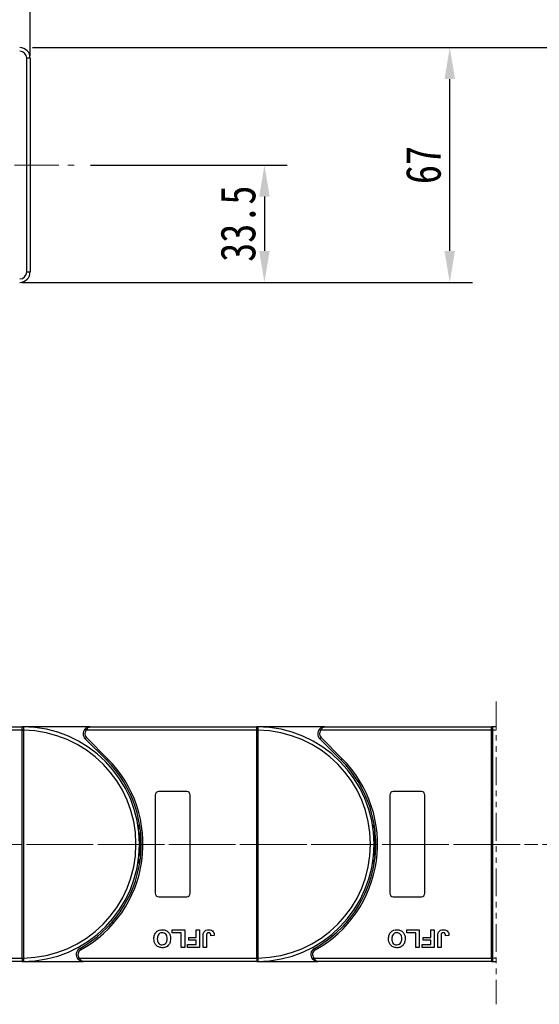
# Model space of a CAD drawing. Header units: millimetres. Extents: x 1995 to 3465, y 709 to 1742.
# Tile 19 of 45: x 2807 to 2955, y 1180 to 1461. Entities that reach past the tile are written whole.
import ezdxf

# ---------------------------------------------------------------- set-up
doc = ezdxf.new("R2010")
doc.units = ezdxf.units.MM
doc.linetypes.add('CENTERX2', pattern=[20.32, 12.7, -2.54, 2.54, -2.54])
doc.linetypes.add('PHANTOM2', pattern=[31.75, 15.875, -3.175, 3.175, -3.175, 3.175, -3.175])
doc.styles.get("Standard").update_dxf_attribs({"font": '仿宋_GB2312.ttf', "width": 0.8})
doc.dimstyles.new('副本 ISO-45.1', dxfattribs={"dimtxt": 10, "dimasz": 9, "dimexe": 6.5, "dimexo": 0.625, "dimgap": 2.5, "dimtad": 1, "dimdsep": 46, "dimtxsty": 'Standard', "dimcen": 2.5, "dimadec": 0, "dimazin": 0, "dimtfac": 1, "dimtmove": 0, "dimatfit": 3, "dimfxl": 0, "dimarcsym": 0})

# ---------------------------------------------------------------- blocks, each defined once
blk = doc.blocks.new('*D2275')
at = {"color": 0, "lineweight": -2}
for p, q in [((2874.61, 1452.94), (3389.92, 1452.94)), ((3383.42, 1200.96), (3383.42, 1443.94)), ((3296.36, 1191.96), (3389.92, 1191.96))]:
    blk.add_line(p, q, dxfattribs=at)
at = {"color": 0, "lineweight": 9}
for points in [[(3381.92, 1443.94), (3384.92, 1443.94), (3383.42, 1452.94)], [(3381.92, 1200.96), (3384.92, 1200.96), (3383.42, 1191.96)]]:
    blk.add_solid(points, dxfattribs=at)
at = {"layer": 'Defpoints', "color": 0, "lineweight": 9}
for p in [(2873.98, 1452.94), (3383.42, 1452.94), (3295.74, 1191.96)]:
    blk.add_point(p, dxfattribs=at)
at = {"color": 0, "lineweight": 9, "insert": (3375.92, 1322.45), "char_height": 10, "attachment_point": 5, "rotation": 90}
blk.add_mtext('2R+67', dxfattribs=at)
blk = doc.blocks.new('*D2276')
at = {"color": 0, "lineweight": -2}
for p, q in [((2810.61, 1452.94), (2936.31, 1452.94)), ((2929.81, 1394.94), (2929.81, 1443.94)), ((2807.61, 1385.94), (2936.31, 1385.94))]:
    blk.add_line(p, q, dxfattribs=at)
at = {"color": 0, "lineweight": 9}
for points in [[(2928.31, 1443.94), (2931.31, 1443.94), (2929.81, 1452.94)], [(2928.31, 1394.94), (2931.31, 1394.94), (2929.81, 1385.94)]]:
    blk.add_solid(points, dxfattribs=at)
at = {"layer": 'Defpoints', "color": 0, "lineweight": 9}
for p in [(2809.98, 1452.94), (2929.81, 1452.94), (2806.98, 1385.94)]:
    blk.add_point(p, dxfattribs=at)
at = {"color": 0, "lineweight": 9, "insert": (2922.31, 1419.44), "char_height": 10, "attachment_point": 5, "rotation": 90}
blk.add_mtext('67', dxfattribs=at)
blk = doc.blocks.new('*D2277')
at = {"color": 0, "lineweight": -2}
for p, q in [((2827.17, 1419.44), (2883.38, 1419.44)), ((2876.88, 1410.44), (2876.88, 1394.94)), ((2827.17, 1385.94), (2883.38, 1385.94))]:
    blk.add_line(p, q, dxfattribs=at)
at = {"color": 0, "lineweight": 9}
for points in [[(2875.38, 1410.44), (2878.38, 1410.44), (2876.88, 1419.44)], [(2875.38, 1394.94), (2878.38, 1394.94), (2876.88, 1385.94)]]:
    blk.add_solid(points, dxfattribs=at)
at = {"layer": 'Defpoints', "color": 0, "lineweight": 9}
for p in [(2826.55, 1419.44), (2826.55, 1385.94), (2876.88, 1385.94)]:
    blk.add_point(p, dxfattribs=at)
at = {"color": 0, "lineweight": 9, "insert": (2869.38, 1402.69), "char_height": 10, "attachment_point": 5, "rotation": 90}
blk.add_mtext('33.5', dxfattribs=at)
blk = doc.blocks.new('*D2273')
at = {"color": 0, "lineweight": -2}
for p, q in [((2715.98, 1453.06), (2715.98, 1486.28)), ((2809.98, 1450.56), (2809.98, 1486.28)), ((2724.98, 1479.78), (2800.98, 1479.78))]:
    blk.add_line(p, q, dxfattribs=at)
at = {"color": 0, "lineweight": 9}
for points in [[(2724.98, 1481.28), (2724.98, 1478.28), (2715.98, 1479.78)], [(2800.98, 1481.28), (2800.98, 1478.28), (2809.98, 1479.78)]]:
    blk.add_solid(points, dxfattribs=at)
at = {"layer": 'Defpoints', "color": 0, "lineweight": 9}
for p in [(2809.98, 1479.78), (2715.98, 1452.44), (2809.98, 1449.94)]:
    blk.add_point(p, dxfattribs=at)
at = {"color": 0, "lineweight": 9, "insert": (2762.98, 1487.28), "char_height": 10, "attachment_point": 5}
blk.add_mtext('94', dxfattribs=at)

msp = doc.modelspace()

# ---------------------------------------------------------------- linework, layer by layer
at = {"color": 7, "linetype": 'Continuous', "lineweight": 25}
for p, q in [((2808.981, 1388.936), (2808.981, 1449.936)), ((2809.981, 1449.936), (2808.981, 1449.936)), ((2809.981, 1449.936), (2809.981, 1388.936)), ((2808.981, 1388.936), (2809.981, 1388.936)), ((2760.105, 1259.101), (2807.694, 1259.101)), ((2807.694, 1258.981), (2807.694, 1259.101)), ((2827.105, 1259.101), (2807.694, 1259.101)), ((2827.105, 1259.101), (2874.694, 1259.101)), ((2874.694, 1258.981), (2874.694, 1259.101)), ((2894.105, 1259.101), (2874.694, 1259.101)), ((2894.105, 1259.101), (2941.694, 1259.101)), ((2943.056, 1259.101), (2941.694, 1259.101)), ((2941.694, 1258.981), (2941.694, 1259.101)), ((2807.694, 1258.101), (2758.987, 1258.101)), ((2807.694, 1258.101), (2807.694, 1258.981)), ((2807.694, 1258.099), (2807.694, 1258.101)), ((2807.694, 1258.099), (2808.044, 1258.099)), ((2807.694, 1193.103), (2807.694, 1258.099)), ((2808.044, 1258.102), (2808.044, 1258.099)), ((2808.044, 1258.099), (2808.044, 1193.103)), ((2874.694, 1258.101), (2825.987, 1258.101)), ((2874.694, 1258.101), (2874.694, 1258.981)), ((2874.694, 1258.099), (2874.694, 1258.101)), ((2874.694, 1258.099), (2875.044, 1258.099)), ((2874.694, 1193.103), (2874.694, 1258.099)), ((2875.044, 1258.102), (2875.044, 1258.099)), ((2875.044, 1258.099), (2875.044, 1193.103)), ((2941.694, 1258.101), (2892.987, 1258.101)), ((2941.694, 1258.101), (2941.694, 1258.981)), ((2941.694, 1258.099), (2941.694, 1258.101)), ((2941.694, 1258.099), (2942.044, 1258.099)), ((2941.694, 1193.103), (2941.694, 1258.099)), ((2942.044, 1258.102), (2942.044, 1258.099)), ((2942.044, 1258.099), (2942.044, 1193.103)), ((2831.735, 1249.643), (2825.691, 1255.687)), ((2826.045, 1256.04), (2832.089, 1249.996)), ((2898.735, 1249.643), (2892.691, 1255.687)), ((2893.045, 1256.04), (2899.089, 1249.996)), ((2845.694, 1239.601), (2845.694, 1211.601)), ((2854.694, 1240.601), (2846.694, 1240.601)), ((2855.694, 1211.601), (2855.694, 1239.601)), ((2912.694, 1239.601), (2912.694, 1211.601)), ((2921.694, 1240.601), (2913.694, 1240.601)), ((2922.694, 1211.601), (2922.694, 1239.601)), ((2846.694, 1210.601), (2854.694, 1210.601)), ((2913.694, 1210.601), (2921.694, 1210.601)), ((2833.147, 1203.281), (2833.553, 1203.308)), ((2900.147, 1203.281), (2900.553, 1203.308)), ((2850.578, 1200.268), (2850.578, 1201.101)), ((2850.578, 1201.101), (2854.104, 1201.101)), ((2853.142, 1200.268), (2850.578, 1200.268)), ((2853.142, 1196.101), (2853.142, 1200.268)), ((2854.104, 1201.101), (2854.104, 1196.101)), ((2857.373, 1198.986), (2857.373, 1201.101)), ((2857.373, 1201.101), (2858.335, 1201.101)), ((2858.335, 1201.101), (2858.335, 1196.101)), ((2917.578, 1200.268), (2917.578, 1201.101)), ((2917.578, 1201.101), (2921.104, 1201.101)), ((2920.142, 1200.268), (2917.578, 1200.268)), ((2920.142, 1196.101), (2920.142, 1200.268)), ((2921.104, 1201.101), (2921.104, 1196.101)), ((2924.373, 1198.986), (2924.373, 1201.101)), ((2924.373, 1201.101), (2925.335, 1201.101)), ((2925.335, 1201.101), (2925.335, 1196.101)), ((2855.258, 1198.152), (2855.258, 1198.986)), ((2855.258, 1198.986), (2857.373, 1198.986)), ((2857.373, 1198.152), (2855.258, 1198.152)), ((2857.373, 1196.934), (2857.373, 1198.152)), ((2859.36, 1196.101), (2859.36, 1199.253)), ((2860.322, 1199.337), (2860.322, 1196.101)), ((2862.565, 1199.498), (2861.604, 1199.434)), ((2922.258, 1198.152), (2922.258, 1198.986)), ((2922.258, 1198.986), (2924.373, 1198.986)), ((2924.373, 1198.152), (2922.258, 1198.152)), ((2924.373, 1196.934), (2924.373, 1198.152)), ((2926.36, 1196.101), (2926.36, 1199.253)), ((2927.322, 1199.337), (2927.322, 1196.101)), ((2929.565, 1199.498), (2928.604, 1199.434)), ((2854.104, 1196.101), (2853.142, 1196.101)), ((2854.937, 1196.934), (2857.373, 1196.934)), ((2854.937, 1196.101), (2854.937, 1196.934)), ((2858.335, 1196.101), (2854.937, 1196.101)), ((2860.322, 1196.101), (2859.36, 1196.101)), ((2921.104, 1196.101), (2920.142, 1196.101)), ((2921.937, 1196.101), (2921.937, 1196.934)), ((2921.937, 1196.934), (2924.373, 1196.934)), ((2925.335, 1196.101), (2921.937, 1196.101)), ((2927.322, 1196.101), (2926.36, 1196.101)), ((2757.004, 1193.101), (2807.694, 1193.101)), ((2807.694, 1192.101), (2758.122, 1192.101)), ((2807.694, 1193.101), (2807.694, 1193.103)), ((2807.694, 1193.103), (2808.044, 1193.103)), ((2807.694, 1193.101), (2807.694, 1192.221)), ((2807.694, 1192.221), (2807.694, 1192.101)), ((2807.694, 1192.101), (2825.122, 1192.101)), ((2808.044, 1193.103), (2808.044, 1193.1)), ((2824.004, 1193.101), (2874.694, 1193.101)), ((2874.694, 1192.101), (2825.122, 1192.101)), ((2874.694, 1193.101), (2874.694, 1193.103)), ((2874.694, 1193.103), (2875.044, 1193.103)), ((2874.694, 1193.101), (2874.694, 1192.221)), ((2874.694, 1192.221), (2874.694, 1192.101)), ((2874.694, 1192.101), (2892.122, 1192.101)), ((2875.044, 1193.103), (2875.044, 1193.1)), ((2891.004, 1193.101), (2941.694, 1193.101)), ((2941.694, 1192.101), (2892.122, 1192.101)), ((2941.694, 1193.101), (2941.694, 1193.103)), ((2941.694, 1193.103), (2942.044, 1193.103)), ((2941.694, 1193.101), (2941.694, 1192.221)), ((2941.694, 1192.221), (2941.694, 1192.101)), ((2941.694, 1192.101), (2943.055, 1192.101)), ((2942.044, 1193.103), (2942.044, 1193.1))]:
    msp.add_line(p, q, dxfattribs=at)
at = {"color": 1, "linetype": 'CENTERX2', "lineweight": 13}
for p, q in [((2581.981, 1419.436), (2822.509, 1419.436)), ((2607.012, 1225.455), (2954.986, 1225.455)), ((3314.402, 1225.455), (2608.59, 1225.455))]:
    msp.add_line(p, q, dxfattribs=at)
at = {"color": 3, "linetype": 'PHANTOM2', "lineweight": 9, "ltscale": 0.5}
msp.add_line((2943.056, 1266.277), (2943.055, 1179.888), dxfattribs=at)
at = {"color": 7, "linetype": 'Continuous', "lineweight": 25, "flags": 128}
for points in [[(2825.987, 1258.101), (2825.914, 1258.166), (2825.845, 1258.229), (2825.78, 1258.286), (2825.724, 1258.337), (2825.677, 1258.378), (2825.643, 1258.409), (2825.622, 1258.428), (2825.615, 1258.434)], [(2892.987, 1258.101), (2892.914, 1258.166), (2892.845, 1258.229), (2892.78, 1258.286), (2892.724, 1258.337), (2892.677, 1258.378), (2892.643, 1258.409), (2892.622, 1258.428), (2892.615, 1258.434)], [(2826.045, 1256.04), (2825.976, 1255.971), (2825.909, 1255.905), (2825.848, 1255.844), (2825.795, 1255.79), (2825.751, 1255.746), (2825.718, 1255.714), (2825.698, 1255.694), (2825.691, 1255.687)], [(2893.045, 1256.04), (2892.976, 1255.971), (2892.909, 1255.905), (2892.848, 1255.844), (2892.795, 1255.79), (2892.751, 1255.746), (2892.718, 1255.714), (2892.698, 1255.694), (2892.691, 1255.687)], [(2831.735, 1249.643), (2831.742, 1249.649), (2831.762, 1249.67), (2831.795, 1249.702), (2831.839, 1249.746), (2831.892, 1249.8), (2831.953, 1249.861), (2832.02, 1249.927), (2832.089, 1249.996)], [(2898.735, 1249.643), (2898.742, 1249.649), (2898.762, 1249.67), (2898.795, 1249.702), (2898.839, 1249.746), (2898.892, 1249.8), (2898.953, 1249.861), (2899.02, 1249.927), (2899.089, 1249.996)], [(2840.942, 1229.701), (2840.975, 1229.967), (2841.194, 1231.41)], [(2907.942, 1229.701), (2907.975, 1229.967), (2908.194, 1231.41)], [(2841.194, 1219.792), (2840.975, 1221.234), (2840.942, 1221.501)], [(2908.194, 1219.792), (2907.975, 1221.234), (2907.942, 1221.501)], [(2824.154, 1195.851), (2824.158, 1195.843), (2824.172, 1195.818), (2824.195, 1195.777), (2824.225, 1195.723), (2824.261, 1195.657), (2824.303, 1195.581), (2824.349, 1195.499), (2824.396, 1195.413)], [(2891.154, 1195.851), (2891.158, 1195.843), (2891.172, 1195.818), (2891.195, 1195.777), (2891.225, 1195.723), (2891.261, 1195.657), (2891.303, 1195.581), (2891.349, 1195.499), (2891.396, 1195.413)], [(2823.631, 1192.768), (2823.638, 1192.774), (2823.66, 1192.793), (2823.694, 1192.824), (2823.74, 1192.865), (2823.797, 1192.916), (2823.861, 1192.973), (2823.931, 1193.036), (2824.004, 1193.101)], [(2890.631, 1192.768), (2890.638, 1192.774), (2890.66, 1192.793), (2890.694, 1192.824), (2890.74, 1192.865), (2890.797, 1192.916), (2890.861, 1192.973), (2890.931, 1193.036), (2891.004, 1193.101)]]:
    msp.add_lwpolyline(points, dxfattribs=at)
at = {"color": 7, "linetype": 'Continuous', "lineweight": 25}
for centre, radius, start, end in [((2806.981, 1449.936), 3, 0, 90), ((2806.981, 1449.936), 2, 0, 90), ((2806.981, 1388.936), 2, 270, 0), ((2806.981, 1388.936), 3, 270, 0), ((2807.93, 1258.805), 0.295, 90.53248, 143.36274), ((2807.694, 1225.601), 33.5, 270.40019, 89.59981), ((2874.93, 1258.805), 0.295, 90.53545, 143.36272), ((2874.694, 1225.601), 33.5, 270.40019, 89.59981), ((2941.93, 1258.805), 0.295, 90.53493, 143.36323), ((2941.694, 1225.601), 33.5, 87.66922, 89.59981), ((2807.955, 1228.316), 29.786, 89.82922, 90.50251), ((2807.694, 1225.601), 32.5, 270.61704, 89.38296), ((2827.105, 1257.101), 2, 138.18969, 225), ((2827.105, 1257.101), 1.5, 138.18969, 225), ((2874.955, 1228.318), 29.784, 89.82921, 90.50253), ((2874.694, 1225.601), 32.5, 270.61704, 89.38296), ((2894.105, 1257.101), 2, 138.18969, 225), ((2894.105, 1257.101), 1.5, 138.18969, 225), ((2941.955, 1228.317), 29.785, 89.8292, 90.50253), ((2941.694, 1225.601), 32.5, 87.59749, 89.38296), ((2807.694, 1225.601), 34, 298.95502, 45), ((2807.694, 1225.601), 34.5, 298.95502, 45), ((2874.694, 1225.601), 34, 298.95502, 45), ((2874.694, 1225.601), 34.5, 298.95502, 45), ((2846.694, 1239.601), 1, 90, 180), ((2854.694, 1239.601), 1, 0, 90), ((2913.694, 1239.601), 1, 90, 180), ((2921.694, 1239.601), 1, 0, 90), ((2874.694, 1225.601), 33.5, 172.96973, 187.03027), ((2941.694, 1225.601), 33.5, 172.96973, 187.03027), ((2846.694, 1211.601), 1, 180, 270), ((2854.694, 1211.601), 1, 270, 0), ((2913.694, 1211.601), 1, 180, 270), ((2921.694, 1211.601), 1, 270, 0), ((2825.122, 1194.101), 2, 118.95502, 221.81031), ((2825.122, 1194.101), 1.5, 118.95502, 221.81031), ((2892.122, 1194.101), 2, 118.95502, 221.81031), ((2892.122, 1194.101), 1.5, 118.95502, 221.81031), ((2807.956, 1223.233), 30.133, 269.50137, 270.16689), ((2807.93, 1192.397), 0.295, 216.64527, 269.45951), ((2874.956, 1223.232), 30.132, 269.50135, 270.16691), ((2874.93, 1192.397), 0.295, 216.64529, 269.45654), ((2941.956, 1223.233), 30.133, 269.50135, 270.16692), ((2941.93, 1192.397), 0.295, 216.64477, 269.45706), ((2941.694, 1225.601), 33.5, 270.40019, 272.32922), ((2941.694, 1225.601), 32.5, 270.61704, 272.40095)]:
    msp.add_arc(centre, radius, start, end, dxfattribs=at)
for points, knots in [([(2807.694, 1259.101), (2807.695, 1259.101), (2807.763, 1259.101), (2807.848, 1259.101), (2807.916, 1259.1), (2807.928, 1259.1)], [0, 0, 0, 0, 0.01214092, 0.82564939, 1, 1, 1, 1]), ([(2807.928, 1259.1), (2807.939, 1259.099), (2807.975, 1259.095), (2808.011, 1259.045), (2808.036, 1258.911), (2808.044, 1258.682), (2808.045, 1258.398), (2808.044, 1258.195), (2808.044, 1258.102)], [0, 0, 0, 0, 0.0734462, 0.2244875, 0.4109956, 0.6135371, 0.8237423, 1, 1, 1, 1]), ([(2827.105, 1259.101), (2827.102, 1259.101), (2827.092, 1259.101), (2827.053, 1259.101), (2827.008, 1259.099), (2826.75, 1259.082), (2826.354, 1258.986), (2825.9, 1258.723), (2825.694, 1258.514), (2825.615, 1258.434)], [0, 0, 0, 0, 0.005094, 0.020371, 0.0708136, 0.0890873, 0.5003182, 0.8092273, 1, 1, 1, 1]), ([(2825.987, 1258.101), (2826.045, 1258.219), (2826.18, 1258.494), (2826.371, 1258.729), (2826.579, 1258.918), (2826.734, 1259.018), (2826.899, 1259.075), (2826.979, 1259.091), (2827.024, 1259.097), (2827.05, 1259.099), (2827.073, 1259.1), (2827.087, 1259.101), (2827.095, 1259.101), (2827.101, 1259.101), (2827.104, 1259.101), (2827.105, 1259.101)], [0, 0, 0, 0, 0.2046298, 0.4732955, 0.5152802, 0.7431588, 0.8528076, 0.9140863, 0.9320397, 0.9600541, 0.9764934, 0.9861662, 0.9946878, 0.9959145, 1, 1, 1, 1]), ([(2874.694, 1259.101), (2874.695, 1259.101), (2874.763, 1259.101), (2874.848, 1259.101), (2874.916, 1259.1), (2874.928, 1259.1)], [0, 0, 0, 0, 0.0121202, 0.8256637, 1, 1, 1, 1]), ([(2874.928, 1259.1), (2874.939, 1259.099), (2874.975, 1259.095), (2875.011, 1259.045), (2875.036, 1258.911), (2875.044, 1258.682), (2875.045, 1258.398), (2875.044, 1258.195), (2875.044, 1258.102)], [0, 0, 0, 0, 0.073446, 0.2244888, 0.4109967, 0.6135378, 0.8237426, 1, 1, 1, 1]), ([(2894.105, 1259.101), (2894.102, 1259.101), (2894.092, 1259.101), (2894.053, 1259.101), (2894.008, 1259.099), (2893.75, 1259.082), (2893.354, 1258.986), (2892.9, 1258.723), (2892.693, 1258.514), (2892.615, 1258.434)], [0, 0, 0, 0, 0.005094, 0.0203632, 0.0707981, 0.0890796, 0.5003108, 0.8092271, 1, 1, 1, 1]), ([(2892.987, 1258.101), (2893.045, 1258.219), (2893.18, 1258.494), (2893.371, 1258.729), (2893.579, 1258.918), (2893.733, 1259.018), (2893.899, 1259.075), (2893.979, 1259.091), (2894.024, 1259.097), (2894.05, 1259.099), (2894.073, 1259.1), (2894.087, 1259.101), (2894.095, 1259.101), (2894.101, 1259.101), (2894.104, 1259.101), (2894.105, 1259.101)], [0, 0, 0, 0, 0.2046299, 0.4733, 0.5152801, 0.7431587, 0.8528175, 0.9140862, 0.9320447, 0.960054, 0.9765034, 0.9861661, 0.9946878, 0.9959246, 1, 1, 1, 1]), ([(2941.694, 1259.101), (2941.695, 1259.101), (2941.763, 1259.101), (2941.848, 1259.101), (2941.916, 1259.1), (2941.928, 1259.1)], [0, 0, 0, 0, 0.01214116, 0.82564589, 1, 1, 1, 1]), ([(2941.928, 1259.1), (2941.939, 1259.099), (2941.975, 1259.095), (2942.011, 1259.045), (2942.036, 1258.911), (2942.044, 1258.682), (2942.045, 1258.398), (2942.044, 1258.195), (2942.044, 1258.102)], [0, 0, 0, 0, 0.0734488, 0.2244881, 0.4109969, 0.6135377, 0.8237426, 1, 1, 1, 1]), ([(2845.322, 1198.608), (2845.346, 1198.978), (2845.395, 1199.715), (2845.978, 1200.611), (2846.817, 1201.102), (2847.396, 1201.144), (2847.687, 1201.165)], [0, 0, 0, 0, 0.280552, 0.5594882, 0.7794347, 1, 1, 1, 1]), ([(2847.689, 1200.332), (2847.451, 1200.301), (2846.976, 1200.24), (2846.353, 1199.579), (2846.31, 1198.961), (2846.283, 1198.584)], [0, 0, 0, 0, 0.2799889, 0.5597657, 1, 1, 1, 1]), ([(2847.687, 1201.165), (2848.056, 1201.132), (2848.795, 1201.065), (2849.623, 1200.373), (2850.018, 1199.498), (2850.049, 1198.92), (2850.065, 1198.631)], [0, 0, 0, 0, 0.2799442, 0.5587056, 0.7790442, 1, 1, 1, 1]), ([(2849.104, 1198.598), (2849.092, 1198.835), (2849.069, 1199.306), (2848.756, 1199.909), (2848.246, 1200.276), (2847.874, 1200.313), (2847.689, 1200.332)], [0, 0, 0, 0, 0.2810215, 0.5601159, 0.7799406, 1, 1, 1, 1]), ([(2859.36, 1199.253), (2859.361, 1199.433), (2859.363, 1199.754), (2859.437, 1200.066), (2859.469, 1200.204)], [0, 0, 0, 0, 0.56029497, 1, 1, 1, 1]), ([(2859.469, 1200.204), (2859.548, 1200.37), (2859.705, 1200.703), (2860.256, 1201.105), (2860.731, 1201.142), (2861.021, 1201.165)], [0, 0, 0, 0, 0.28012336, 0.56035263, 1, 1, 1, 1]), ([(2860.959, 1200.332), (2860.843, 1200.324), (2860.668, 1200.312), (2860.476, 1200.174), (2860.319, 1199.862), (2860.32, 1199.57), (2860.322, 1199.337)], [0, 0, 0, 0, 0.2493999, 0.37441982, 0.49945782, 1, 1, 1, 1]), ([(2861.474, 1200.056), (2861.44, 1200.103), (2861.373, 1200.195), (2861.197, 1200.31), (2861.049, 1200.323), (2860.959, 1200.332)], [0, 0, 0, 0, 0.2806739, 0.5608432, 1, 1, 1, 1]), ([(2861.021, 1201.165), (2861.265, 1201.147), (2861.751, 1201.111), (2862.307, 1200.658), (2862.536, 1200.068), (2862.556, 1199.689), (2862.565, 1199.498)], [0, 0, 0, 0, 0.2802455, 0.5584189, 0.7788262, 1, 1, 1, 1]), ([(2861.604, 1199.434), (2861.598, 1199.555), (2861.589, 1199.77), (2861.509, 1199.969), (2861.474, 1200.056)], [0, 0, 0, 0, 0.5610277, 1, 1, 1, 1]), ([(2912.322, 1198.608), (2912.346, 1198.978), (2912.395, 1199.715), (2912.978, 1200.611), (2913.817, 1201.102), (2914.396, 1201.144), (2914.687, 1201.165)], [0, 0, 0, 0, 0.2805519, 0.5594921, 0.7794386, 1, 1, 1, 1]), ([(2914.689, 1200.332), (2914.451, 1200.301), (2913.976, 1200.24), (2913.353, 1199.579), (2913.31, 1198.961), (2913.283, 1198.584)], [0, 0, 0, 0, 0.27999, 0.5597639, 1, 1, 1, 1]), ([(2914.687, 1201.165), (2915.056, 1201.132), (2915.794, 1201.065), (2916.623, 1200.373), (2917.018, 1199.498), (2917.049, 1198.92), (2917.065, 1198.631)], [0, 0, 0, 0, 0.2799406, 0.55870504, 0.77904371, 1, 1, 1, 1]), ([(2916.104, 1198.598), (2916.092, 1198.835), (2916.069, 1199.306), (2915.756, 1199.909), (2915.246, 1200.276), (2914.874, 1200.313), (2914.689, 1200.332)], [0, 0, 0, 0, 0.2810207, 0.5601172, 0.7799412, 1, 1, 1, 1]), ([(2926.36, 1199.253), (2926.361, 1199.433), (2926.363, 1199.754), (2926.437, 1200.066), (2926.469, 1200.204)], [0, 0, 0, 0, 0.56029497, 1, 1, 1, 1]), ([(2926.469, 1200.204), (2926.548, 1200.37), (2926.705, 1200.703), (2927.256, 1201.105), (2927.731, 1201.142), (2928.021, 1201.165)], [0, 0, 0, 0, 0.28012138, 0.56036475, 1, 1, 1, 1]), ([(2927.959, 1200.332), (2927.843, 1200.324), (2927.668, 1200.312), (2927.476, 1200.174), (2927.319, 1199.862), (2927.32, 1199.57), (2927.322, 1199.337)], [0, 0, 0, 0, 0.24939238, 0.37442261, 0.49945143, 1, 1, 1, 1]), ([(2928.474, 1200.056), (2928.44, 1200.103), (2928.373, 1200.195), (2928.197, 1200.31), (2928.049, 1200.323), (2927.959, 1200.332)], [0, 0, 0, 0, 0.2806681, 0.5608522, 1, 1, 1, 1]), ([(2928.021, 1201.165), (2928.265, 1201.147), (2928.751, 1201.111), (2929.307, 1200.658), (2929.536, 1200.068), (2929.556, 1199.689), (2929.565, 1199.498)], [0, 0, 0, 0, 0.2802502, 0.5584182, 0.7788269, 1, 1, 1, 1]), ([(2928.604, 1199.434), (2928.598, 1199.555), (2928.589, 1199.77), (2928.509, 1199.969), (2928.474, 1200.056)], [0, 0, 0, 0, 0.5610277, 1, 1, 1, 1]), ([(2847.701, 1196.037), (2847.328, 1196.072), (2846.584, 1196.143), (2845.757, 1196.85), (2845.369, 1197.735), (2845.337, 1198.317), (2845.322, 1198.608)], [0, 0, 0, 0, 0.2798292, 0.5586668, 0.7790059, 1, 1, 1, 1]), ([(2846.283, 1198.584), (2846.293, 1198.349), (2846.314, 1197.88), (2846.616, 1197.273), (2847.133, 1196.917), (2847.503, 1196.886), (2847.689, 1196.87)], [0, 0, 0, 0, 0.2810828, 0.5600109, 0.7796893, 1, 1, 1, 1]), ([(2847.689, 1196.87), (2847.926, 1196.898), (2848.401, 1196.952), (2849.036, 1197.602), (2849.078, 1198.22), (2849.104, 1198.598)], [0, 0, 0, 0, 0.2802783, 0.5598744, 1, 1, 1, 1]), ([(2849.842, 1197.36), (2849.694, 1197.094), (2849.43, 1196.619), (2848.961, 1196.351), (2848.754, 1196.233)], [0, 0, 0, 0, 0.55995103, 1, 1, 1, 1]), ([(2850.065, 1198.631), (2850.059, 1198.387), (2850.046, 1197.952), (2849.904, 1197.541), (2849.842, 1197.36)], [0, 0, 0, 0, 0.5601707, 1, 1, 1, 1]), ([(2914.701, 1196.037), (2914.328, 1196.072), (2913.584, 1196.143), (2912.757, 1196.85), (2912.369, 1197.735), (2912.337, 1198.317), (2912.322, 1198.608)], [0, 0, 0, 0, 0.279832, 0.5586688, 0.7790057, 1, 1, 1, 1]), ([(2913.283, 1198.584), (2913.293, 1198.349), (2913.314, 1197.88), (2913.616, 1197.273), (2914.133, 1196.917), (2914.503, 1196.886), (2914.689, 1196.87)], [0, 0, 0, 0, 0.2810858, 0.5600132, 0.7796934, 1, 1, 1, 1]), ([(2914.689, 1196.87), (2914.926, 1196.898), (2915.401, 1196.952), (2916.036, 1197.602), (2916.078, 1198.22), (2916.104, 1198.598)], [0, 0, 0, 0, 0.2802817, 0.5598795, 1, 1, 1, 1]), ([(2916.842, 1197.36), (2916.694, 1197.094), (2916.43, 1196.619), (2915.961, 1196.351), (2915.754, 1196.233)], [0, 0, 0, 0, 0.5599554, 1, 1, 1, 1]), ([(2917.065, 1198.631), (2917.059, 1198.387), (2917.046, 1197.952), (2916.904, 1197.541), (2916.842, 1197.36)], [0, 0, 0, 0, 0.5601711, 1, 1, 1, 1]), ([(2848.754, 1196.233), (2848.563, 1196.168), (2848.22, 1196.052), (2847.859, 1196.042), (2847.701, 1196.037)], [0, 0, 0, 0, 0.559559, 1, 1, 1, 1]), ([(2915.754, 1196.233), (2915.563, 1196.168), (2915.22, 1196.052), (2914.859, 1196.042), (2914.701, 1196.037)], [0, 0, 0, 0, 0.5595862, 1, 1, 1, 1]), ([(2807.928, 1192.102), (2807.916, 1192.102), (2807.848, 1192.101), (2807.763, 1192.101), (2807.695, 1192.101), (2807.694, 1192.101)], [0, 0, 0, 0, 0.17435061, 0.98785908, 1, 1, 1, 1]), ([(2808.044, 1193.1), (2808.044, 1193.086), (2808.044, 1192.96), (2808.045, 1192.722), (2808.043, 1192.431), (2808.028, 1192.219), (2807.996, 1192.115), (2807.946, 1192.106), (2807.928, 1192.102)], [0, 0, 0, 0, 0.02721917, 0.24078286, 0.45431427, 0.66663084, 0.87276101, 1, 1, 1, 1]), ([(2825.122, 1192.101), (2825.119, 1192.101), (2825.108, 1192.101), (2825.07, 1192.101), (2825.025, 1192.103), (2824.767, 1192.12), (2824.371, 1192.216), (2823.917, 1192.479), (2823.71, 1192.688), (2823.631, 1192.768)], [0, 0, 0, 0, 0.0050862, 0.0203632, 0.0708057, 0.0890866, 0.500309, 0.8092216, 1, 1, 1, 1]), ([(2825.122, 1192.101), (2825.12, 1192.101), (2825.118, 1192.101), (2825.112, 1192.101), (2825.104, 1192.101), (2825.089, 1192.102), (2825.067, 1192.103), (2825.04, 1192.105), (2824.995, 1192.111), (2824.916, 1192.127), (2824.75, 1192.184), (2824.596, 1192.284), (2824.388, 1192.473), (2824.197, 1192.708), (2824.062, 1192.982), (2824.004, 1193.101)], [0, 0, 0, 0, 0.0040805, 0.0053122, 0.0138339, 0.0235017, 0.0399458, 0.0679607, 0.0859092, 0.147187, 0.2568411, 0.4847185, 0.5266991, 0.7953697, 1, 1, 1, 1]), ([(2874.928, 1192.102), (2874.916, 1192.102), (2874.848, 1192.101), (2874.763, 1192.101), (2874.695, 1192.101), (2874.694, 1192.101)], [0, 0, 0, 0, 0.1743363, 0.9878798, 1, 1, 1, 1]), ([(2875.044, 1193.1), (2875.044, 1193.086), (2875.044, 1192.96), (2875.045, 1192.722), (2875.043, 1192.431), (2875.028, 1192.219), (2874.996, 1192.115), (2874.946, 1192.106), (2874.928, 1192.102)], [0, 0, 0, 0, 0.0272191, 0.2407825, 0.4543137, 0.66663, 0.8727612, 1, 1, 1, 1]), ([(2892.122, 1192.101), (2892.119, 1192.101), (2892.108, 1192.101), (2892.07, 1192.101), (2892.025, 1192.103), (2891.767, 1192.12), (2891.371, 1192.216), (2890.917, 1192.479), (2890.71, 1192.688), (2890.631, 1192.768)], [0, 0, 0, 0, 0.00509398, 0.0203632, 0.07081342, 0.08909431, 0.5003086, 0.80922792, 1, 1, 1, 1]), ([(2892.122, 1192.101), (2892.12, 1192.101), (2892.118, 1192.101), (2892.112, 1192.101), (2892.104, 1192.101), (2892.089, 1192.102), (2892.067, 1192.103), (2892.04, 1192.105), (2891.995, 1192.111), (2891.916, 1192.127), (2891.75, 1192.184), (2891.596, 1192.284), (2891.388, 1192.473), (2891.197, 1192.708), (2891.062, 1192.982), (2891.004, 1193.101)], [0, 0, 0, 0, 0.0040855, 0.0053122, 0.0138339, 0.0235068, 0.0399458, 0.0679556, 0.0859142, 0.147192, 0.256841, 0.4847232, 0.5266992, 0.7953697, 1, 1, 1, 1]), ([(2941.928, 1192.102), (2941.916, 1192.102), (2941.848, 1192.101), (2941.763, 1192.101), (2941.695, 1192.101), (2941.694, 1192.101)], [0, 0, 0, 0, 0.17435411, 0.98785884, 1, 1, 1, 1]), ([(2942.044, 1193.1), (2942.044, 1193.086), (2942.044, 1192.96), (2942.045, 1192.722), (2942.043, 1192.431), (2942.028, 1192.219), (2941.996, 1192.115), (2941.946, 1192.106), (2941.928, 1192.102)], [0, 0, 0, 0, 0.0272191, 0.2407825, 0.4543137, 0.66663, 0.8727612, 1, 1, 1, 1])]:
    msp.add_open_spline(points, degree=3, knots=knots, dxfattribs=at)
at = {"color": 8, "linetype": 'Continuous', "lineweight": 25}
for points, knots in [([(2832.772, 1248.555), (2832.777, 1248.565), (2832.802, 1248.613), (2832.802, 1248.665), (2832.803, 1248.707)], [0, 0, 0, 0, 0.19261962, 1, 1, 1, 1]), ([(2899.772, 1248.555), (2899.777, 1248.565), (2899.802, 1248.613), (2899.802, 1248.665), (2899.803, 1248.707)], [0, 0, 0, 0, 0.1925989, 1, 1, 1, 1]), ([(2832.552, 1202.748), (2832.614, 1202.686), (2832.691, 1202.608), (2832.721, 1202.511), (2832.728, 1202.491)], [0, 0, 0, 0, 0.7897833, 1, 1, 1, 1]), ([(2899.552, 1202.748), (2899.614, 1202.686), (2899.691, 1202.608), (2899.721, 1202.511), (2899.728, 1202.491)], [0, 0, 0, 0, 0.7897777, 1, 1, 1, 1])]:
    msp.add_open_spline(points, degree=3, knots=knots, dxfattribs=at)

# ---------------------------------------------------------------- dimensions: what is measured, and where the dimension line sits
at = {"color": 5, "lineweight": 9}
dim = msp.add_linear_dim(base=(2809.981, 1479.783), p1=(2715.981, 1452.436), p2=(2809.981, 1449.936), dimstyle='副本 ISO-45.1', dxfattribs=at)
dim.commit()
dim.dimension.update_dxf_attribs({"geometry": '*D2273', "text_midpoint": (2762.981, 1487.283)})
for base, p1, p2, picture, middle in [((2929.814, 1452.936), (2806.981, 1385.936), (2809.981, 1452.936), '*D2276', (2922.314, 1419.436)), ((2876.882, 1385.936), (2826.547, 1419.436), (2826.547, 1385.936), '*D2277', (2869.382, 1402.686))]:
    dim = msp.add_linear_dim(base=base, p1=p1, p2=p2, angle=90, dimstyle='副本 ISO-45.1', dxfattribs=at)
    dim.commit()
    dim.dimension.update_dxf_attribs({"geometry": picture, "text_midpoint": middle})
dim = msp.add_linear_dim(base=(3383.425, 1452.936), p1=(3295.739, 1191.955), p2=(2873.98, 1452.936), angle=90, text='2R+67', dimstyle='副本 ISO-45.1', dxfattribs=at)
dim.commit()
dim.dimension.update_dxf_attribs({"geometry": '*D2275', "text_midpoint": (3375.925, 1322.446)})

doc.saveas('drawing.dxf')
